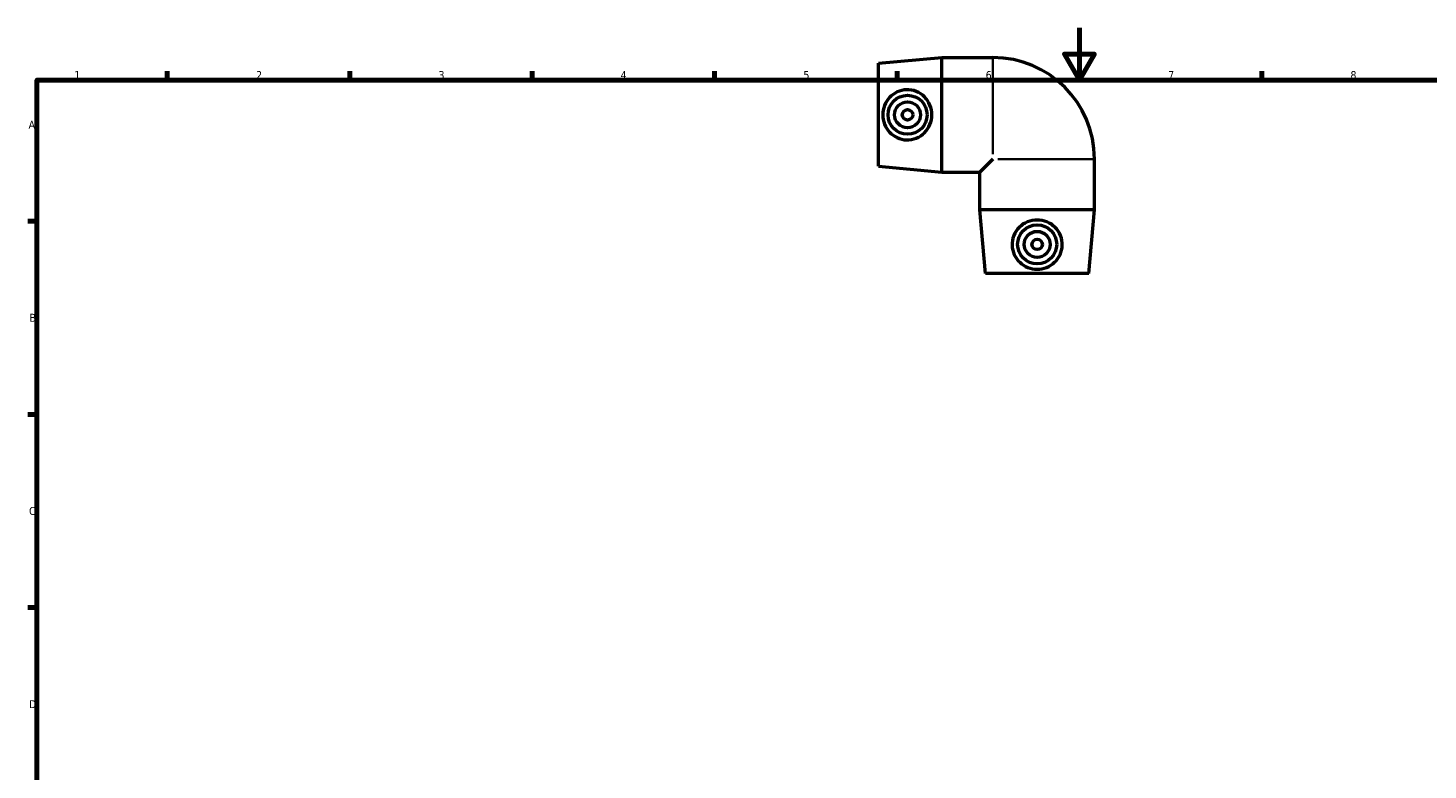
# Model space of a CAD drawing. Header units: millimetres. Extents: x 0 to 901, y -337 to 594.
# Tile 3 of 4: x 17 to 554, y 309 to 594. Entities that reach past the tile are written whole.
import ezdxf

# ---------------------------------------------------------------- set-up
doc = ezdxf.new("R2010")
doc.units = ezdxf.units.MM
for name, color, linetype, lineweight in [('Border (ANSI)', 7, 'Continuous', 70), ('Visible (ANSI)', 7, 'Continuous', 50), ('Visible Narrow (ANSI)', 7, 'Continuous', 35)]:
    doc.layers.add(name, color=color, linetype=linetype, lineweight=lineweight)
doc.styles.add('Note Text (ANSI)', font='tahoma.ttf')

# ---------------------------------------------------------------- blocks, each defined once
blk = doc.blocks.new('Borders Default Border')
at = {"layer": 'Border (ANSI)'}
for p, q in [((70.08, 574), (70.08, 577.45)), ((140.17, 574), (140.17, 577.45)), ((210.25, 574), (210.25, 577.45)), ((280.33, 574), (280.33, 577.45)), ((350.42, 574), (350.42, 577.45)), ((490.58, 574), (490.58, 577.45)), ((20, 519.75), (16.55, 519.75)), ((20, 445.5), (16.55, 445.5)), ((20, 371.25), (16.55, 371.25))]:
    blk.add_line(p, q, dxfattribs=at)
at = {"layer": 'Border (ANSI)', "flags": 128}
for points in [[(420.5, 594), (420.5, 574), (414.73, 584), (426.27, 584), (420.5, 574)], [(20, 20), (20, 574), (821, 574), (821, 20), (20, 20)]]:
    blk.add_lwpolyline(points, dxfattribs=at)
at = {"layer": 'Border (ANSI)', "char_height": 3.05, "attachment_point": 7, "style": 'Note Text (ANSI)'}
for s, insert in [('1', (34.35, 574.4)), ('2', (104.2, 574.4)), ('3', (174.26, 574.34)), ('4', (244.23, 574.4)), ('5', (314.48, 574.34)), ('6', (384.49, 574.34)), ('7', (454.6, 574.4)), ('8', (524.63, 574.33)), ('A', (16.78, 555.35)), ('B', (17.15, 481.1)), ('C', (16.95, 406.8)), ('D', (16.96, 332.6))]:
    blk.add_mtext(s, dxfattribs=dict(at, insert=insert))

msp = doc.modelspace()

# ---------------------------------------------------------------- linework, layer by layer
at = {"layer": 'Visible (ANSI)'}
for p, q in [((343.259, 580.438), (367.671, 582.638)), ((367.671, 538.638), (367.671, 582.638)), ((367.671, 582.638), (387.259, 582.638)), ((343.259, 540.838), (343.259, 580.438)), ((387.259, 543.638), (382.259, 538.638)), ((426.259, 524.05), (426.259, 543.638)), ((343.259, 540.838), (367.671, 538.638)), ((367.671, 538.638), (382.259, 538.638)), ((382.259, 524.05), (382.259, 538.638)), ((426.259, 524.05), (382.259, 524.05)), ((384.459, 499.638), (382.259, 524.05)), ((424.059, 499.638), (426.259, 524.05)), ((424.059, 499.638), (384.459, 499.638))]:
    msp.add_line(p, q, dxfattribs=at)
for centre, radius in [((354.459, 560.638), 7.5), ((354.459, 560.638), 5), ((354.459, 560.638), 2), ((404.259, 510.838), 7.5), ((404.259, 510.838), 5), ((404.259, 510.838), 2)]:
    msp.add_circle(centre, radius, dxfattribs=at)
msp.add_arc((387.259, 543.638), 39, 0, 90, dxfattribs=at)
for points in [[(353.989, 550.997), (352.821, 551.045), (351.589, 551.334), (349.354, 552.375), (348.349, 553.127), (346.768, 554.817), (346.082, 555.878), (345.169, 558.196), (344.943, 559.455), (344.943, 561.821), (345.169, 563.079), (346.082, 565.398), (346.768, 566.459), (348.349, 568.149), (349.354, 568.901), (351.589, 569.942), (352.821, 570.23), (355.269, 570.333), (356.607, 570.107), (359.039, 569.131), (360.137, 568.38), (361.844, 566.664), (362.583, 565.588), (363.575, 563.199), (363.827, 561.885), (363.827, 559.391), (363.575, 558.077), (362.583, 555.688), (361.844, 554.611), (360.137, 552.895), (359.039, 552.145), (356.607, 551.169), (355.269, 550.943), (353.989, 550.997)], [(413.901, 510.367), (413.852, 509.199), (413.563, 507.967), (412.522, 505.732), (411.771, 504.727), (410.08, 503.146), (409.019, 502.46), (406.701, 501.547), (405.442, 501.321), (403.076, 501.321), (401.818, 501.547), (399.499, 502.46), (398.438, 503.146), (396.748, 504.727), (395.997, 505.732), (394.955, 507.967), (394.667, 509.199), (394.564, 511.648), (394.79, 512.986), (395.767, 515.418), (396.517, 516.515), (398.233, 518.223), (399.309, 518.961), (401.698, 519.953), (403.012, 520.205), (405.506, 520.205), (406.821, 519.953), (409.21, 518.961), (410.286, 518.223), (412.002, 516.515), (412.752, 515.418), (413.729, 512.986), (413.954, 511.648), (413.901, 510.367)]]:
    msp.add_open_spline(points, degree=3, knots=[0, 0, 0, 0, 0.3518035, 0.3518035, 0.7036069, 0.7036069, 1.0585339, 1.0585339, 1.4134609, 1.4134609, 1.7683878, 1.7683878, 2.1233148, 2.1233148, 2.4751182, 2.4751182, 2.8269217, 2.8269217, 3.2126209, 3.2126209, 3.5983201, 3.5983201, 3.9724125, 3.9724125, 4.3465048, 4.3465048, 4.7205971, 4.7205971, 5.0946894, 5.0946894, 5.4803886, 5.4803886, 5.8660878, 5.8660878, 5.8660878, 5.8660878], dxfattribs=at)
at = {"layer": 'Visible Narrow (ANSI)'}
for p, q in [((387.259, 545.475), (387.259, 582.472)), ((426.094, 543.638), (389.096, 543.638))]:
    msp.add_line(p, q, dxfattribs=at)

# ---------------------------------------------------------------- block references
msp.add_blockref('Borders Default Border', (0, 0))

doc.saveas('drawing.dxf')
